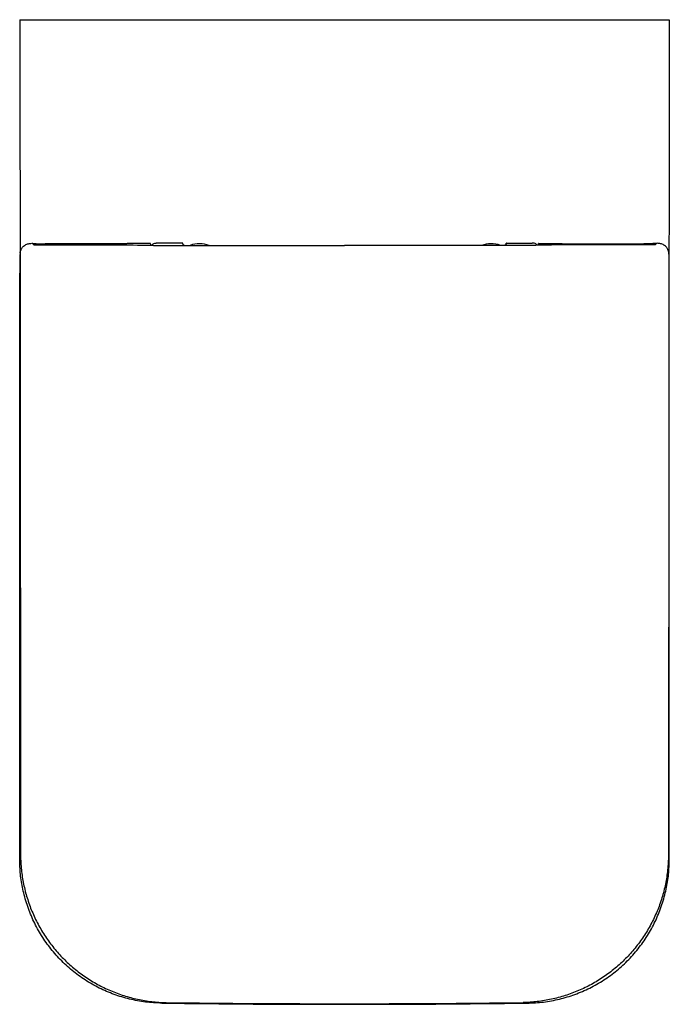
# Model space of a CAD drawing. Header units: millimetres. Extents: x 5144.619 to 5144.969, y 2482.477 to 2483.007.
import ezdxf

# ---------------------------------------------------------------- set-up
doc = ezdxf.new("R2010")
doc.units = ezdxf.units.MM
doc.layers.add('SANINDUSA', color=3, linetype='Continuous')

msp = doc.modelspace()

# ---------------------------------------------------------------- linework, layer by layer
at = {"layer": 'SANINDUSA'}
for p, q in [((5144.619163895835, 2483.006626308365), (5144.62716389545, 2483.006626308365)), ((5144.62716389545, 2483.006626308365), (5144.960397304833, 2483.006626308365)), ((5144.960397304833, 2483.006626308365), (5144.968388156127, 2483.006626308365)), ((5144.625894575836, 2482.886337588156), (5144.626614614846, 2482.885617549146)), ((5144.626120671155, 2482.886337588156), (5144.625894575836, 2482.886337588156)), ((5144.666382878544, 2482.886078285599), (5144.632813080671, 2482.886078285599)), ((5144.671719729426, 2482.886078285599), (5144.666382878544, 2482.886078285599)), ((5144.676567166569, 2482.886078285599), (5144.671719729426, 2482.886078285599)), ((5144.676776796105, 2482.886287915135), (5144.676567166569, 2482.886078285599)), ((5144.689004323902, 2482.886308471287), (5144.67680971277, 2482.886308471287)), ((5144.689408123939, 2482.886288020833), (5144.689181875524, 2482.88628791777)), ((5144.689408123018, 2482.886287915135), (5144.689181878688, 2482.886287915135)), ((5144.689534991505, 2482.885526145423), (5144.68940813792, 2482.886287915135)), ((5144.706323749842, 2482.886504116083), (5144.692448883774, 2482.886504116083)), ((5144.706802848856, 2482.886483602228), (5144.706561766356, 2482.886483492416)), ((5144.706802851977, 2482.886483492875), (5144.70656176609, 2482.886483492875)), ((5144.706854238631, 2482.886174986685), (5144.706802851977, 2482.886483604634)), ((5144.880686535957, 2482.886174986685), (5144.880737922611, 2482.886483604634)), ((5144.880737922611, 2482.886483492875), (5144.880979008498, 2482.886483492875)), ((5144.880979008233, 2482.886483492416), (5144.880737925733, 2482.886483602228)), ((5144.880979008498, 2482.886483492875), (5144.894739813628, 2482.886483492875)), ((5144.898005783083, 2482.885526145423), (5144.898132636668, 2482.886287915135)), ((5144.898358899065, 2482.88628791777), (5144.89813265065, 2482.886288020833)), ((5144.89813265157, 2482.886287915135), (5144.8983588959, 2482.886287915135)), ((5144.8983588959, 2482.886287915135), (5144.910763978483, 2482.886287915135)), ((5144.910763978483, 2482.886287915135), (5144.910973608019, 2482.886078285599)), ((5144.910973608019, 2482.886078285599), (5144.915821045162, 2482.886078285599)), ((5144.915821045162, 2482.886078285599), (5144.921157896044, 2482.886078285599)), ((5144.921157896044, 2482.886078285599), (5144.954727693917, 2482.886078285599)), ((5144.961646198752, 2482.886337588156), (5144.960926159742, 2482.885617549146)), ((5144.961420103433, 2482.886337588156), (5144.961646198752, 2482.886337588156)), ((5144.619020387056, 2482.555138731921), (5144.619020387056, 2482.870359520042)), ((5144.968520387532, 2482.555138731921), (5144.968520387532, 2482.870359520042))]:
    msp.add_line(p, q, dxfattribs=at)
for centre, radius, start, end in [((5144.715672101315, 2482.871117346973), 0.01500000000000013, 69.44498622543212, 109.4141979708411), ((5144.872672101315, 2482.871117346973), 0.01500000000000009, 70.58924423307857, 110.5521035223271), ((5144.793770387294, 2490.124118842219), 7.646999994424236, 269.2630721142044, 270.7369278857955), ((5144.794133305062, 2489.890071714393), 7.412641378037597, 269.2549065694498, 270.7396418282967)]:
    msp.add_arc(centre, radius, start, end, dxfattribs=at)
for centre, major_axis, ratio, start_param, end_param in [((5144.676809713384, 2482.871308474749), (-2.755455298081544e-18, -0.015), 0.04192622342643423, 3.14159265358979, 3.193952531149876), ((5144.706849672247, 2482.87618868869), (-1.83697019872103e-18, -0.01), 0.008726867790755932, 2.887097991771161, 3.08923277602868), ((5144.880691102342, 2482.87618868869), (-1.83697019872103e-18, -0.01), 0.008726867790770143, 3.193952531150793, 3.396087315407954), ((5144.619858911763, 2482.870359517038), (6.811512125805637e-17, -0.01600000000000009), 0.05240777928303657, 3.983581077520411, 4.71238898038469), ((5144.967681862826, 2482.870359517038), (-2.939152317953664e-18, -0.01600000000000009), 0.05240777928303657, 1.570796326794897, 2.299604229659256)]:
    msp.add_ellipse(centre, major_axis=major_axis, ratio=ratio, start_param=start_param, end_param=end_param, dxfattribs=at)
for points, knots in [([(5144.619173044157, 2483.006626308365), (5144.619173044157, 2482.931715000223), (5144.619223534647, 2482.856803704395), (5144.619323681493, 2482.744436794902), (5144.61936105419, 2482.70698116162), (5144.619416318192, 2482.650797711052), (5144.619434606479, 2482.63206989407), (5144.619461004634, 2482.603978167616), (5144.619473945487, 2482.589932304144), (5144.619488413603, 2482.57354546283), (5144.619495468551, 2482.565352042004), (5144.61949894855, 2482.561255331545), (5144.619500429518, 2482.559499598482), (5144.619501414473, 2482.558329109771), (5144.61949975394, 2482.557743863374), (5144.619504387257, 2482.557158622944)], [0, 0, 0, 0, 0.5000000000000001, 0.5000000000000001, 0.7500000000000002, 0.7500000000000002, 0.8750000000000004, 0.8750000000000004, 0.9375000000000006, 0.9687500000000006, 0.9843750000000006, 0.9921875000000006, 0.9960937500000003, 0.9960937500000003, 1, 1, 1, 1]), ([(5144.968388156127, 2483.006626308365), (5144.968388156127, 2482.931715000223), (5144.968337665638, 2482.856803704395), (5144.968237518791, 2482.744436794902), (5144.968200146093, 2482.70698116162), (5144.968144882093, 2482.650797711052), (5144.968126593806, 2482.63206989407), (5144.968100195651, 2482.603978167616), (5144.968087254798, 2482.589932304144), (5144.968072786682, 2482.57354546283), (5144.968065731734, 2482.565352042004), (5144.968062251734, 2482.561255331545), (5144.968060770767, 2482.559499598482), (5144.968059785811, 2482.558329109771), (5144.968061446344, 2482.557743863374), (5144.968056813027, 2482.557158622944)], [0, 0, 0, 0, 0.5000000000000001, 0.5000000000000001, 0.7500000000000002, 0.7500000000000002, 0.8750000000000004, 0.8750000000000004, 0.9375000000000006, 0.9687500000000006, 0.9843750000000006, 0.9921875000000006, 0.9960937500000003, 0.9960937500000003, 1, 1, 1, 1]), ([(5144.619233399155, 2482.881015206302), (5144.619359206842, 2482.881732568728), (5144.619581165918, 2482.88299819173), (5144.620513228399, 2482.884307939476), (5144.621676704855, 2482.885364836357), (5144.623216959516, 2482.886118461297), (5144.624717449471, 2482.886377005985), (5144.625616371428, 2482.886359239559), (5144.625889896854, 2482.8863379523), (5144.625894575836, 2482.886337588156)], [0, 0, 0, 0, 0.1906906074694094, 0.3364302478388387, 0.4824211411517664, 0.6946711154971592, 0.9071615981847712, 0.9984118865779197, 1, 1, 1, 1]), ([(5144.626120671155, 2482.886337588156), (5144.626403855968, 2482.886301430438), (5144.626970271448, 2482.886229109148), (5144.628586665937, 2482.886145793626), (5144.630581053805, 2482.886089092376), (5144.632068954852, 2482.886081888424), (5144.632813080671, 2482.886078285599)], [0, 0, 0, 0, 0.2499205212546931, 0.4998815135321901, 0.7498818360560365, 1, 1, 1, 1]), ([(5144.626614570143, 2482.885617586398), (5144.62662400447, 2482.885609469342), (5144.626650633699, 2482.885586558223), (5144.626722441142, 2482.88555525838), (5144.626894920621, 2482.885534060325), (5144.626955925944, 2482.885526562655)], [0, 0, 0, 0, 0.26177876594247, 0.7388940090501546, 0.9999999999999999, 0.9999999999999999, 0.9999999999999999, 0.9999999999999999]), ([(5144.626955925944, 2482.885526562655), (5144.627062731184, 2482.885524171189), (5144.627303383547, 2482.885518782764), (5144.627849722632, 2482.885513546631), (5144.628284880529, 2482.885512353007), (5144.628575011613, 2482.885511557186)], [0, 0, 0, 0, 0.2100736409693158, 0.4733355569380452, 1, 1, 1, 1]), ([(5144.628575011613, 2482.885511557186), (5144.631241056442, 2482.885508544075), (5144.644571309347, 2482.885493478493), (5144.664032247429, 2482.88547454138), (5144.681801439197, 2482.885460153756), (5144.68890535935, 2482.885454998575), (5144.689878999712, 2482.885454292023)], [0, 0, 0, 0, 0.1304760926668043, 0.6523818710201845, 0.9523565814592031, 1, 1, 1, 1]), ([(5144.689181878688, 2482.886287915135), (5144.689168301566, 2482.886290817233), (5144.689103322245, 2482.88630470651), (5144.689048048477, 2482.886294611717), (5144.689004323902, 2482.886286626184)], [0, 0, 0, 0, 0.2089452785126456, 1, 1, 1, 1]), ([(5144.689534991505, 2482.885526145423), (5144.689577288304, 2482.885505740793), (5144.689629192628, 2482.885480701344), (5144.689840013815, 2482.885458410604), (5144.689879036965, 2482.885454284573)], [0, 0, 0, 0, 0.8148992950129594, 1, 1, 1, 1]), ([(5144.689879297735, 2482.885454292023), (5144.690089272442, 2482.885422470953), (5144.690485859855, 2482.885362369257), (5144.691424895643, 2482.88519601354), (5144.692125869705, 2482.885169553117), (5144.692494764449, 2482.88515562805)], [0, 0, 0, 0, 0.3477043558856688, 0.6567227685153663, 0.9999999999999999, 0.9999999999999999, 0.9999999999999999, 0.9999999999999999]), ([(5144.690121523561, 2482.885291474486), (5144.69033720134, 2482.885550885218), (5144.690774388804, 2482.886076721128), (5144.691720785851, 2482.886473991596), (5144.69242008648, 2482.886506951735), (5144.692448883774, 2482.886504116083), (5144.692448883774, 2482.886504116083)], [0, 0, 0, 0, 0.3105039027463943, 0.6294038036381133, 0.9966742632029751, 0.9999999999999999, 0.9999999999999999, 0.9999999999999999, 0.9999999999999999]), ([(5144.692494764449, 2482.88515562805), (5144.69649442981, 2482.885152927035), (5144.716492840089, 2482.885139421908), (5144.750251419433, 2482.88512372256), (5144.780010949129, 2482.885121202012), (5144.793770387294, 2482.885120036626)], [0, 0, 0, 0, 0.1184851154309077, 0.5924280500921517, 0.9999999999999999, 0.9999999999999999, 0.9999999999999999, 0.9999999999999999]), ([(5144.70656176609, 2482.886483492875), (5144.70654230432, 2482.886486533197), (5144.70645390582, 2482.886500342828), (5144.706380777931, 2482.886491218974), (5144.706323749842, 2482.886484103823)], [0, 0, 0, 0, 0.2201595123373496, 1, 1, 1, 1]), ([(5144.706871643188, 2482.885866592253), (5144.706906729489, 2482.885782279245), (5144.70697684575, 2482.885613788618), (5144.707344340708, 2482.885332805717), (5144.707717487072, 2482.885195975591), (5144.707853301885, 2482.885146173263)], [0, 0, 0, 0, 0.3891454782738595, 0.7776660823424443, 1, 1, 1, 1]), ([(5144.895046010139, 2482.88515562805), (5144.891046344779, 2482.885152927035), (5144.871047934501, 2482.885139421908), (5144.837289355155, 2482.88512372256), (5144.807529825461, 2482.885121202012), (5144.793770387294, 2482.885120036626)], [0, 0, 0, 0, 0.1184851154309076, 0.5924280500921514, 1, 1, 1, 1]), ([(5144.8806691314, 2482.885866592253), (5144.880634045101, 2482.885782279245), (5144.88056392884, 2482.885613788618), (5144.880196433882, 2482.885332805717), (5144.879823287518, 2482.885195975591), (5144.879687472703, 2482.885146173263)], [0, 0, 0, 0, 0.3891454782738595, 0.7776660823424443, 1, 1, 1, 1]), ([(5144.897419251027, 2482.885291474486), (5144.897203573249, 2482.885550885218), (5144.896766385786, 2482.886076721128), (5144.895819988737, 2482.886473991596), (5144.89512068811, 2482.886526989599), (5144.894743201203, 2482.886483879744), (5144.894739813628, 2482.886483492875)], [0, 0, 0, 0, 0.3105039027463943, 0.6294038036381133, 0.9966742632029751, 0.9999999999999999, 0.9999999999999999, 0.9999999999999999, 0.9999999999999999]), ([(5144.897661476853, 2482.885454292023), (5144.897451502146, 2482.885422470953), (5144.897054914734, 2482.885362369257), (5144.896115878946, 2482.88519601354), (5144.895414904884, 2482.885169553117), (5144.895046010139, 2482.88515562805)], [0, 0, 0, 0, 0.3477043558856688, 0.6567227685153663, 0.9999999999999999, 0.9999999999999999, 0.9999999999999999, 0.9999999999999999]), ([(5144.898005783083, 2482.885526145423), (5144.897963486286, 2482.885505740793), (5144.897911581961, 2482.885480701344), (5144.897700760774, 2482.885458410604), (5144.897661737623, 2482.885454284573)], [0, 0, 0, 0, 0.8148992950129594, 1, 1, 1, 1]), ([(5144.958965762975, 2482.885511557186), (5144.956299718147, 2482.885508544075), (5144.942969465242, 2482.885493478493), (5144.923508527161, 2482.88547454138), (5144.905739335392, 2482.885460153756), (5144.898635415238, 2482.885454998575), (5144.897661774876, 2482.885454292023)], [0, 0, 0, 0, 0.1304760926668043, 0.6523818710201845, 0.9523565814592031, 1, 1, 1, 1]), ([(5144.961420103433, 2482.886337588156), (5144.961136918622, 2482.886301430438), (5144.960570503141, 2482.886229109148), (5144.958954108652, 2482.886145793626), (5144.956959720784, 2482.886089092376), (5144.955471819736, 2482.886081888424), (5144.954727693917, 2482.886078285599)], [0, 0, 0, 0, 0.2499205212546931, 0.4998815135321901, 0.7498818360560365, 1, 1, 1, 1]), ([(5144.960584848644, 2482.885526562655), (5144.960478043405, 2482.885524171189), (5144.960237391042, 2482.885518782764), (5144.959691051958, 2482.885513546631), (5144.95925589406, 2482.885512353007), (5144.958965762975, 2482.885511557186)], [0, 0, 0, 0, 0.2100736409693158, 0.4733355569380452, 1, 1, 1, 1]), ([(5144.960926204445, 2482.885617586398), (5144.96091677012, 2482.885609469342), (5144.96089014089, 2482.885586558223), (5144.960818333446, 2482.88555525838), (5144.960645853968, 2482.885534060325), (5144.960584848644, 2482.885526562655)], [0, 0, 0, 0, 0.26177876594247, 0.7388940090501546, 0.9999999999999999, 0.9999999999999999, 0.9999999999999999, 0.9999999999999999]), ([(5144.968307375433, 2482.881015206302), (5144.968181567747, 2482.881732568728), (5144.96795960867, 2482.88299819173), (5144.96702754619, 2482.884307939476), (5144.965864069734, 2482.885364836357), (5144.964323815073, 2482.886118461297), (5144.962823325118, 2482.886377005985), (5144.961924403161, 2482.886359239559), (5144.961650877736, 2482.8863379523), (5144.961646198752, 2482.886337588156)], [0, 0, 0, 0, 0.1906906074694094, 0.3364302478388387, 0.4824211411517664, 0.6946711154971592, 0.9071615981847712, 0.9984118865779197, 1, 1, 1, 1]), ([(5144.695418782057, 2482.477751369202), (5144.692520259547, 2482.477884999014), (5144.686713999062, 2482.478152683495), (5144.678135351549, 2482.479782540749), (5144.66978156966, 2482.48228203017), (5144.661772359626, 2482.485744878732), (5144.654197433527, 2482.490069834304), (5144.647152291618, 2482.495208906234), (5144.64074855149, 2482.501121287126), (5144.635043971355, 2482.507703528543), (5144.630104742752, 2482.514877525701), (5144.62602490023, 2482.522569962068), (5144.622817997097, 2482.530664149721), (5144.620599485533, 2482.538870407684), (5144.619265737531, 2482.547060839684), (5144.619102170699, 2482.552446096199), (5144.619020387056, 2482.555138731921)], [0, 0, 0, 0, 0.07215097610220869, 0.1445313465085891, 0.2166813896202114, 0.2888379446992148, 0.3612250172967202, 0.4333809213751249, 0.5054306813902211, 0.5777103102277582, 0.6497602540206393, 0.7217658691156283, 0.7940009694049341, 0.8660073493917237, 0.933003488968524, 1, 1, 1, 1]), ([(5144.619504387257, 2482.557158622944), (5144.619524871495, 2482.554571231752), (5144.619671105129, 2482.551997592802), (5144.620210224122, 2482.546877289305), (5144.62060323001, 2482.544330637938), (5144.621381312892, 2482.54053128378), (5144.621671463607, 2482.539271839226), (5144.622309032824, 2482.536780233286), (5144.622656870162, 2482.535545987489), (5144.623786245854, 2482.531877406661), (5144.624653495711, 2482.52947716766), (5144.626615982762, 2482.524767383), (5144.627710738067, 2482.522457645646), (5144.629525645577, 2482.519061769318), (5144.6301594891, 2482.517941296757), (5144.631486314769, 2482.515723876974), (5144.632177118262, 2482.51463094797), (5144.634316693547, 2482.511420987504), (5144.635837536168, 2482.509363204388), (5144.639062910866, 2482.505407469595), (5144.640767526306, 2482.503509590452), (5144.644363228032, 2482.49987608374), (5144.646253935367, 2482.49814012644), (5144.649232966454, 2482.495660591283), (5144.650246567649, 2482.494857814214), (5144.652300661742, 2482.493310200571), (5144.653343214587, 2482.492563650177), (5144.656516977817, 2482.490405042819), (5144.658693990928, 2482.489073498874), (5144.663168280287, 2482.486621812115), (5144.665465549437, 2482.485501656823), (5144.669004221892, 2482.483984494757), (5144.670199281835, 2482.483506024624), (5144.672620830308, 2482.482604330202), (5144.673843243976, 2482.482182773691), (5144.677520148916, 2482.481013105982), (5144.679994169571, 2482.480355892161), (5144.684987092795, 2482.479283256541), (5144.687506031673, 2482.478868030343), (5144.692588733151, 2482.478279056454), (5144.695152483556, 2482.47810524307), (5144.697739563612, 2482.478057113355)], [0, 0, 0, 0, 0.06250000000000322, 0.06250000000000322, 0.1250000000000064, 0.1250000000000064, 0.1562500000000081, 0.1562500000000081, 0.1875000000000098, 0.1875000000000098, 0.2500000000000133, 0.2500000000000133, 0.3125000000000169, 0.3125000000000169, 0.3437500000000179, 0.3437500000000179, 0.3750000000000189, 0.3750000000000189, 0.4375000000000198, 0.4375000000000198, 0.5000000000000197, 0.5000000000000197, 0.5625000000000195, 0.5625000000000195, 0.5937500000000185, 0.5937500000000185, 0.6250000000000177, 0.6250000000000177, 0.6875000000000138, 0.6875000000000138, 0.7500000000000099, 0.7500000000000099, 0.7812500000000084, 0.7812500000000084, 0.8125000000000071, 0.8125000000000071, 0.8750000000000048, 0.8750000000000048, 0.9375000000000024, 0.9375000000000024, 1, 1, 1, 1]), ([(5144.968056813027, 2482.557158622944), (5144.96803632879, 2482.554571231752), (5144.967890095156, 2482.551997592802), (5144.967350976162, 2482.546877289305), (5144.966957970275, 2482.544330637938), (5144.966179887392, 2482.54053128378), (5144.965889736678, 2482.539271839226), (5144.96525216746, 2482.536780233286), (5144.964904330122, 2482.535545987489), (5144.963774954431, 2482.531877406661), (5144.962907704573, 2482.52947716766), (5144.960945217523, 2482.524767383), (5144.959850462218, 2482.522457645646), (5144.958035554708, 2482.519061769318), (5144.957401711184, 2482.517941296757), (5144.956074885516, 2482.515723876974), (5144.955384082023, 2482.51463094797), (5144.953244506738, 2482.511420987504), (5144.951723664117, 2482.509363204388), (5144.948498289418, 2482.505407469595), (5144.946793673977, 2482.503509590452), (5144.943197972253, 2482.49987608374), (5144.941307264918, 2482.49814012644), (5144.938328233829, 2482.495660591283), (5144.937314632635, 2482.494857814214), (5144.935260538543, 2482.493310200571), (5144.934217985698, 2482.492563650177), (5144.931044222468, 2482.490405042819), (5144.928867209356, 2482.489073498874), (5144.924392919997, 2482.486621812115), (5144.922095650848, 2482.485501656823), (5144.918556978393, 2482.483984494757), (5144.917361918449, 2482.483506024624), (5144.914940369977, 2482.482604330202), (5144.913717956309, 2482.482182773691), (5144.910041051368, 2482.481013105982), (5144.907567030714, 2482.480355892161), (5144.902574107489, 2482.479283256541), (5144.90005516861, 2482.478868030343), (5144.894972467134, 2482.478279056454), (5144.892408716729, 2482.47810524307), (5144.889821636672, 2482.478057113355)], [0, 0, 0, 0, 0.06250000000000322, 0.06250000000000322, 0.1250000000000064, 0.1250000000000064, 0.1562500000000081, 0.1562500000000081, 0.1875000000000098, 0.1875000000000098, 0.2500000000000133, 0.2500000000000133, 0.3125000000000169, 0.3125000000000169, 0.3437500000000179, 0.3437500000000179, 0.3750000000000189, 0.3750000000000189, 0.4375000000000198, 0.4375000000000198, 0.5000000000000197, 0.5000000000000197, 0.5625000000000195, 0.5625000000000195, 0.5937500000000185, 0.5937500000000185, 0.6250000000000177, 0.6250000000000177, 0.6875000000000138, 0.6875000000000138, 0.7500000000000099, 0.7500000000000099, 0.7812500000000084, 0.7812500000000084, 0.8125000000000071, 0.8125000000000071, 0.8750000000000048, 0.8750000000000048, 0.9375000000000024, 0.9375000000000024, 1, 1, 1, 1]), ([(5144.892121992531, 2482.477751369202), (5144.895020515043, 2482.477884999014), (5144.900826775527, 2482.478152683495), (5144.90940542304, 2482.479782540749), (5144.917759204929, 2482.48228203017), (5144.925768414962, 2482.485744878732), (5144.933343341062, 2482.490069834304), (5144.94038848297, 2482.495208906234), (5144.9467922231, 2482.501121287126), (5144.952496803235, 2482.507703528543), (5144.957436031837, 2482.514877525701), (5144.96151587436, 2482.522569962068), (5144.964722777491, 2482.530664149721), (5144.966941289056, 2482.538870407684), (5144.968275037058, 2482.547060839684), (5144.96843860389, 2482.552446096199), (5144.968520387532, 2482.555138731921)], [0, 0, 0, 0, 0.07215097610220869, 0.1445313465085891, 0.2166813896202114, 0.2888379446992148, 0.3612250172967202, 0.4333809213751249, 0.5054306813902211, 0.5777103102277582, 0.6497602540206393, 0.7217658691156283, 0.7940009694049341, 0.8660073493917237, 0.933003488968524, 1, 1, 1, 1])]:
    msp.add_open_spline(points, degree=3, knots=knots, dxfattribs=at)

doc.saveas('drawing.dxf')
